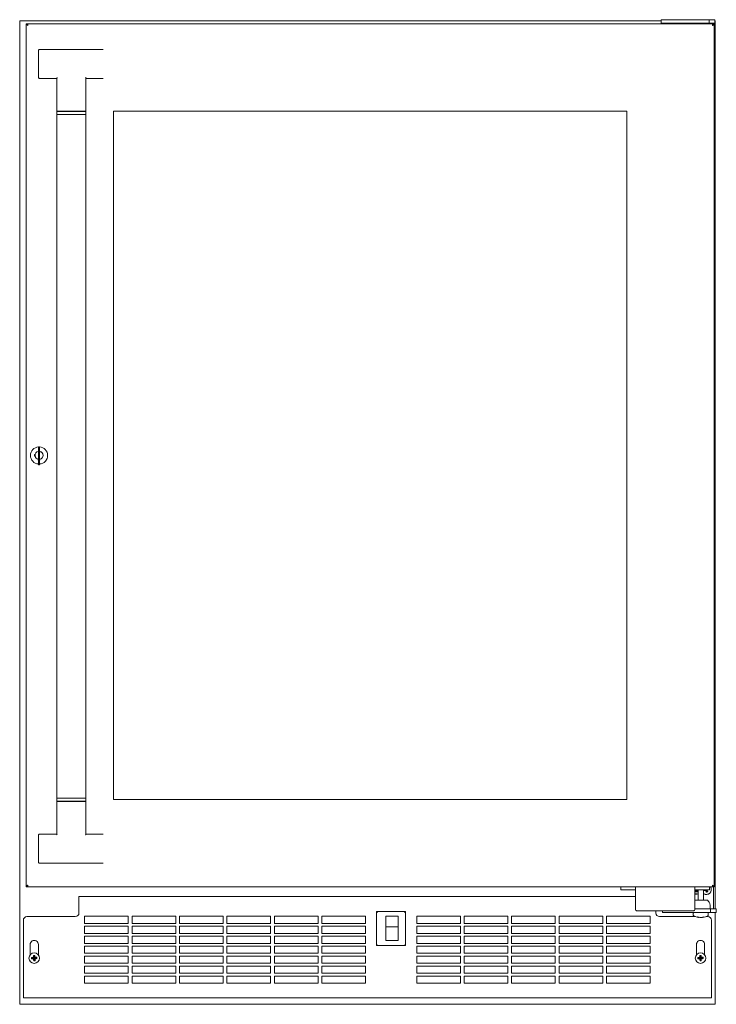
# Model space of a CAD drawing. Extents: x 5 to 61.4, y -5.9 to 62.
# Tile 1 of 3: x 5 to 29, y -5.9 to 27.9. Entities that reach past the tile are written whole.
import ezdxf

# ---------------------------------------------------------------- set-up
doc = ezdxf.new("R2010")
doc.units = 0
doc.header["$MEASUREMENT"] = 0

msp = doc.modelspace()

# ---------------------------------------------------------------- linework, layer by layer
at = {"color": 7, "lineweight": 13}
for p, q in [((5.039252, -5.911192), (5.039252, 27.865307)), ((5.039252, 27.865307), (27.064252, 27.865307)), ((5.264166, 27.760308), (5.294165, 27.760308)), ((5.264166, -1.879691), (5.264166, 27.760308)), ((5.304165, 27.730309), (5.304165, 27.760308)), ((5.304165, 27.760308), (28.844167, 27.760308)), ((27.064252, 27.775285), (27.064252, 27.902834)), ((27.064252, 27.775285), (27.064252, 27.760308)), ((27.082505, 27.905309), (27.069274, 27.905309)), ((27.069274, 27.780308), (27.082505, 27.780308)), ((27.082505, 27.905309), (28.085894, 27.905309)), ((27.082505, 27.780308), (28.085894, 27.780308)), ((28.376253, 27.905309), (28.085894, 27.905309)), ((28.376253, 27.780308), (28.085894, 27.780308)), ((28.126278, 27.761007), (28.126252, 27.760308)), ((28.376253, 27.780308), (28.146266, 27.780308)), ((28.290778, 27.905309), (28.299892, 27.905312)), ((28.299892, 27.905312), (28.354583, 27.905307)), ((28.715333, 27.905309), (28.376253, 27.905309)), ((28.715333, 27.780308), (28.376253, 27.780308)), ((28.606241, 27.780308), (28.376253, 27.780308)), ((28.626228, 27.761007), (28.626252, 27.760308)), ((28.715333, 27.905309), (28.887464, 27.905309)), ((28.715333, 27.780308), (28.715333, 27.905309)), ((28.715333, 27.780308), (28.887464, 27.780308)), ((28.814253, 27.760308), (28.814253, 27.780308)), ((28.844167, 27.760308), (28.844167, 27.730309)), ((28.854166, 27.760308), (28.854166, 27.759945)), ((28.884167, 27.760308), (28.854166, 27.760308)), ((28.884167, 27.760308), (28.884167, -1.879691)), ((28.909698, 27.905309), (28.887464, 27.905309)), ((28.887464, 27.780308), (28.909698, 27.780308)), ((28.909698, 27.780308), (28.909698, 27.905309)), ((28.909701, 27.865307), (28.919252, 27.865307)), ((28.919252, -2.631689), (28.919252, 27.865307)), ((5.688984, 26.854899), (5.688984, 25.914898)), ((5.719865, 26.884898), (6.357846, 26.884898)), ((6.357846, 26.884898), (7.271027, 26.884898)), ((7.271027, 26.884898), (7.908103, 26.8849)), ((5.719865, 25.884899), (6.299712, 25.884899)), ((6.314417, 25.875076), (6.314419, 24.759899)), ((6.319483, 25.897772), (6.318019, 25.893954)), ((6.321612, 25.902532), (6.319483, 25.897772)), ((7.314418, 24.759899), (7.314418, 25.8751)), ((7.908103, 25.884899), (7.329079, 25.884899)), ((6.314419, 24.759899), (7.314418, 24.759899)), ((7.314418, 24.7499), (6.314419, 24.749898)), ((6.314419, 24.749898), (6.314419, 24.649898)), ((6.501918, 24.759899), (6.501918, 24.749898)), ((7.126918, 24.7499), (7.126918, 24.759899)), ((7.314418, 24.649898), (7.314418, 24.7499)), ((8.264166, 24.76031), (8.264166, 1.120308)), ((8.264166, 24.76031), (25.884166, 24.76031)), ((25.884166, 1.120308), (25.884166, 24.76031)), ((6.314419, 24.649898), (6.814506, 24.649898)), ((6.314419, 24.649898), (6.314427, 1.169897)), ((6.314419, 24.649898), (7.314418, 24.649898)), ((6.814506, 24.649898), (7.314418, 24.649898)), ((7.314418, 24.649898), (7.314427, 1.1699)), ((5.684665, 13.230308), (5.684665, 13.115309)), ((5.684665, 13.190275), (5.684665, 13.200155)), ((5.684665, 13.18007), (5.684665, 13.190275)), ((5.694665, 13.240308), (5.713666, 13.240308)), ((5.723665, 13.115309), (5.723665, 13.230308)), ((5.544166, 12.970308), (5.544166, 12.910309)), ((5.569978, 12.970308), (5.544166, 12.970308)), ((5.544166, 12.910309), (5.569978, 12.910309)), ((5.684665, 13.171693), (5.684665, 13.18007)), ((5.684665, 12.740308), (5.684665, 13.115309)), ((5.684665, 13.106695), (5.684665, 13.107846)), ((5.684665, 13.099284), (5.684665, 13.106693)), ((5.684665, 13.09163), (5.684665, 13.099284)), ((5.684665, 13.088835), (5.684665, 13.091637)), ((5.684665, 13.06977), (5.684665, 13.088835)), ((5.684665, 13.019221), (5.684665, 13.026693)), ((5.684665, 13.011594), (5.684665, 13.019221)), ((5.684665, 13.005347), (5.684665, 13.011594)), ((5.684665, 12.992068), (5.684665, 13.00825)), ((5.684665, 12.990923), (5.684665, 12.992068)), ((5.684665, 12.928836), (5.684665, 12.947847)), ((5.684665, 12.909769), (5.684665, 12.928836)), ((5.684665, 12.866696), (5.684665, 12.867847)), ((5.684665, 12.859283), (5.684665, 12.866693)), ((5.684665, 12.85163), (5.684665, 12.859283)), ((5.684665, 12.84825), (5.684665, 12.851653)), ((5.723665, 13.115309), (5.723665, 12.740308)), ((5.674166, 12.806121), (5.674166, 12.780309)), ((5.674166, 12.780309), (5.684667, 12.780309)), ((5.684665, 12.832068), (5.684665, 12.84825)), ((5.684665, 12.830923), (5.684665, 12.832068)), ((5.684665, 12.82977), (5.684665, 12.830916)), ((5.684665, 12.768836), (5.684665, 12.787847)), ((5.684665, 12.74977), (5.684665, 12.768836)), ((5.684665, 12.740308), (5.684665, 12.625308)), ((5.684665, 12.700076), (5.684665, 12.706693)), ((5.684665, 12.69227), (5.684665, 12.700076)), ((5.684665, 12.687654), (5.684665, 12.69227)), ((5.684665, 12.687123), (5.684665, 12.687654)), ((5.684665, 12.679082), (5.684665, 12.687123)), ((5.684665, 12.670924), (5.684665, 12.679082)), ((5.694665, 12.615308), (5.713666, 12.615308)), ((5.723665, 12.625308), (5.723665, 12.740308)), ((5.723667, 12.780309), (5.734165, 12.780309)), ((5.734165, 12.780309), (5.734165, 12.806121)), ((6.314427, 1.169897), (6.814514, 1.1699)), ((7.314427, 1.1699), (6.314427, 1.169897)), ((6.314427, 1.069898), (6.314427, 1.169897)), ((6.314427, 1.069898), (7.314427, 1.069898)), ((6.314428, -0.055278), (6.314427, 1.0599)), ((7.314427, 1.0599), (6.314427, 1.0599)), ((6.501927, 1.0599), (6.501927, 1.069898)), ((6.814514, 1.1699), (7.314427, 1.1699)), ((7.126927, 1.069898), (7.126927, 1.0599)), ((7.314427, 1.1699), (7.314427, 1.069898)), ((7.314427, 1.0599), (7.314428, -0.055302)), ((25.884166, 1.120308), (8.264166, 1.120308)), ((5.688994, -0.095102), (5.688994, -1.035101)), ((5.719875, -0.065101), (6.299722, -0.065101)), ((7.307262, -0.082736), (7.309388, -0.077976)), ((7.309388, -0.077976), (7.310847, -0.074155)), ((7.908113, -0.065101), (7.32909, -0.065101)), ((6.357857, -1.065102), (5.719876, -1.065102)), ((7.271038, -1.065102), (6.357857, -1.065102)), ((7.908114, -1.065102), (7.271038, -1.065102)), ((5.264166, -1.879691), (5.294165, -1.879691)), ((5.304165, -1.879691), (5.304165, -1.849692)), ((28.844167, -1.879691), (5.304165, -1.879691)), ((25.936166, -1.879691), (25.686165, -1.879691)), ((25.686165, -1.879691), (25.686165, -1.984693)), ((25.686165, -1.984693), (25.936166, -1.984693)), ((25.936166, -1.879691), (26.181165, -1.879691)), ((25.936166, -1.984693), (26.181165, -1.984693)), ((26.181165, -1.879691), (28.226155, -1.879691)), ((26.181165, -1.879691), (26.181165, -2.080816)), ((28.226155, -1.879691), (28.471156, -1.879691)), ((28.226155, -2.080816), (28.226155, -1.879691)), ((28.226155, -1.984693), (28.471156, -1.984693)), ((28.226155, -1.996268), (28.278797, -1.992764)), ((28.226155, -2.012019), (28.268868, -2.008388)), ((28.226155, -2.027518), (28.278797, -2.024015)), ((28.295327, -2.003993), (28.312734, -1.988273)), ((28.295327, -2.035244), (28.312734, -2.019524)), ((28.312755, -2.018906), (28.295781, -2.003582)), ((28.312755, -1.987656), (28.30947, -1.984693)), ((28.331251, -1.98469), (28.331251, -2.331692)), ((28.721155, -1.879691), (28.471156, -1.879691)), ((28.721155, -1.984693), (28.471156, -1.984693)), ((28.521253, -1.98469), (28.521253, -2.331692)), ((28.522113, -1.984693), (28.531408, -2.0162)), ((28.546981, -1.987591), (28.531408, -2.0162)), ((28.531408, -2.0162), (28.587161, -1.99975)), ((28.546126, -1.984693), (28.546981, -1.987591)), ((28.546981, -1.987591), (28.556817, -1.98469)), ((28.587161, -1.99975), (28.59536, -1.98469)), ((28.600832, -2.008547), (28.587161, -1.99975)), ((28.613815, -1.984693), (28.600832, -2.008547)), ((28.600832, -2.008547), (28.616804, -2.062683)), ((28.617806, -1.984693), (28.632375, -2.034076)), ((28.636153, -2.032963), (28.62191, -1.984693)), ((28.648312, -1.992783), (28.633447, -1.984693)), ((28.653516, -1.984693), (28.648312, -1.992783)), ((28.66476, -2.048534), (28.648312, -1.992783)), ((28.721155, -1.879691), (28.721155, -1.984693)), ((28.844167, -1.849692), (28.844167, -1.879691)), ((28.854166, -1.879325), (28.854166, -1.879691)), ((28.884167, -1.879691), (28.854166, -1.879691)), ((28.864251, -2.506692), (28.864251, -1.879691)), ((7.074252, -2.209192), (7.074252, -2.258959)), ((7.074252, -2.209192), (26.181167, -2.209192)), ((7.074252, -2.256991), (7.074252, -2.258959)), ((7.074252, -2.774192), (7.074252, -2.258959)), ((26.181165, -2.080816), (26.181165, -2.656711)), ((28.226121, -2.043272), (28.268868, -2.039639)), ((28.226155, -2.044692), (28.331251, -2.044692)), ((28.226155, -2.656711), (28.226155, -2.080816)), ((28.426254, -2.331692), (28.226155, -2.331692)), ((28.263761, -2.121563), (28.263579, -2.12788)), ((28.272868, -2.116783), (28.274308, -2.12788)), ((28.306697, -2.04469), (28.295781, -2.034833)), ((28.646997, -2.331692), (28.426254, -2.331692)), ((28.632375, -2.034076), (28.616804, -2.062683)), ((28.616804, -2.062683), (28.66476, -2.048534)), ((28.632375, -2.034076), (28.636153, -2.032963)), ((28.636153, -2.032963), (28.66476, -2.048534)), ((26.221164, -2.696557), (28.186155, -2.696557)), ((26.884251, -2.696557), (26.884251, -2.774192)), ((27.114253, -2.754219), (27.114253, -2.696557)), ((28.226155, -2.631692), (28.426254, -2.631692)), ((28.426254, -2.631692), (28.765331, -2.631692)), ((28.746838, -2.505224), (28.751252, -2.631692)), ((28.937464, -2.631692), (28.765331, -2.631692)), ((28.765331, -2.631692), (28.765331, -2.756691)), ((28.864251, -2.631692), (28.864251, -2.506692)), ((28.959697, -2.631692), (28.937464, -2.631692)), ((28.959697, -2.631692), (28.959697, -2.756691)), ((5.164252, -3.024191), (5.164252, -5.644423)), ((5.289253, -2.899192), (6.949253, -2.899192)), ((7.269252, -2.881191), (7.269252, -3.131192)), ((8.769253, -2.881191), (7.269252, -2.881191)), ((8.769253, -3.131192), (8.769253, -2.881191)), ((8.898252, -2.881191), (8.898252, -3.131192)), ((10.398252, -2.881191), (8.898252, -2.881191)), ((10.398252, -3.131192), (10.398252, -2.881191)), ((10.527252, -2.881191), (10.527252, -3.131192)), ((12.027253, -2.881191), (10.527252, -2.881191)), ((12.027253, -3.131192), (12.027253, -2.881191)), ((12.156252, -2.881191), (12.156252, -3.131192)), ((13.656252, -2.881191), (12.156252, -2.881191)), ((13.656252, -3.131192), (13.656252, -2.881191)), ((13.785253, -2.881191), (13.785253, -3.131192)), ((15.285253, -2.881191), (13.785253, -2.881191)), ((15.285253, -3.131192), (15.285253, -2.881191)), ((15.414252, -2.881191), (15.414252, -3.131192)), ((16.914252, -2.881191), (15.414252, -2.881191)), ((16.914252, -3.131192), (16.914252, -2.881191)), ((17.291752, -3.893192), (17.291752, -2.723192)), ((17.291752, -2.723192), (18.286753, -2.723192)), ((17.321752, -2.753193), (17.291752, -2.723192)), ((17.611752, -2.883193), (18.031752, -2.883193)), ((17.611752, -2.883193), (17.611752, -3.250197)), ((18.031752, -2.883193), (18.031752, -3.250197)), ((18.286753, -2.723192), (18.256752, -2.753193)), ((18.286753, -2.723192), (18.286753, -3.893192)), ((18.672252, -2.881191), (18.672252, -3.131192)), ((20.172254, -2.881191), (18.672252, -2.881191)), ((20.172254, -3.131192), (20.172254, -2.881191)), ((20.301252, -2.881191), (20.301252, -3.131192)), ((21.801253, -2.881191), (20.301252, -2.881191)), ((21.801253, -3.131192), (21.801253, -2.881191)), ((21.930254, -2.881191), (21.930254, -3.131192)), ((23.430253, -2.881191), (21.930254, -2.881191)), ((23.430253, -3.131192), (23.430253, -2.881191)), ((23.559253, -2.881191), (23.559253, -3.131192)), ((25.059252, -2.881191), (23.559253, -2.881191)), ((25.059252, -3.131192), (25.059252, -2.881191)), ((25.188253, -2.881191), (25.188253, -3.131192)), ((26.688252, -2.881191), (25.188253, -2.881191)), ((26.688252, -3.131192), (26.688252, -2.881191)), ((27.009253, -2.899192), (28.240013, -2.899192)), ((27.119275, -2.756691), (27.132503, -2.756691)), ((28.135895, -2.756691), (27.132503, -2.756691)), ((28.135895, -2.756691), (28.426254, -2.756691)), ((28.170502, -2.776691), (28.170502, -2.84648)), ((28.190502, -2.756691), (28.259104, -2.756691)), ((28.259104, -2.756691), (28.662004, -2.756691)), ((28.357856, -2.931528), (28.357669, -2.932098)), ((28.357669, -2.932098), (28.357731, -2.931528)), ((28.360149, -2.9212), (28.357859, -2.931526)), ((28.426254, -2.756691), (28.765331, -2.756691)), ((28.492316, -2.921025), (28.494647, -2.931526)), ((28.494647, -2.931528), (28.494837, -2.932098)), ((28.612493, -2.899192), (28.669251, -2.899192)), ((28.682001, -2.776691), (28.682001, -2.84648)), ((28.937464, -2.756691), (28.765331, -2.756691)), ((28.794253, -5.644423), (28.794253, -3.024191)), ((28.919252, -5.911192), (28.919252, -2.756691)), ((28.937464, -2.756691), (28.959697, -2.756691)), ((7.269252, -3.131192), (8.769253, -3.131192)), ((7.269252, -3.224192), (7.269252, -3.474191)), ((8.769253, -3.224192), (7.269252, -3.224192)), ((8.769253, -3.474191), (8.769253, -3.224192)), ((8.898252, -3.131192), (10.398252, -3.131192)), ((8.898252, -3.224192), (8.898252, -3.474191)), ((10.398252, -3.224192), (8.898252, -3.224192)), ((10.398252, -3.474191), (10.398252, -3.224192)), ((10.527252, -3.131192), (12.027253, -3.131192)), ((10.527252, -3.224192), (10.527252, -3.474191)), ((12.027253, -3.224192), (10.527252, -3.224192)), ((12.027253, -3.474191), (12.027253, -3.224192)), ((12.156252, -3.131192), (13.656252, -3.131192)), ((12.156252, -3.224192), (12.156252, -3.474191)), ((13.656252, -3.224192), (12.156252, -3.224192)), ((13.656252, -3.474191), (13.656252, -3.224192)), ((13.785253, -3.131192), (15.285253, -3.131192)), ((13.785253, -3.224192), (13.785253, -3.474191)), ((15.285253, -3.224192), (13.785253, -3.224192)), ((15.285253, -3.474191), (15.285253, -3.224192)), ((15.414252, -3.131192), (16.914252, -3.131192)), ((15.414252, -3.224192), (15.414252, -3.474191)), ((16.914252, -3.224192), (15.414252, -3.224192)), ((16.914252, -3.474191), (16.914252, -3.224192)), ((17.611752, -3.250197), (17.611752, -3.265196)), ((17.611752, -3.250197), (18.031752, -3.250197)), ((17.611752, -3.265196), (17.611752, -3.277648)), ((17.611752, -3.723193), (17.611752, -3.277648)), ((18.031752, -3.250197), (18.031752, -3.265196)), ((18.031752, -3.265196), (18.031752, -3.277648)), ((18.031752, -3.723193), (18.031752, -3.277648)), ((18.672252, -3.131192), (20.172254, -3.131192)), ((18.672252, -3.224192), (18.672252, -3.474191)), ((20.172254, -3.224192), (18.672252, -3.224192)), ((20.172254, -3.474191), (20.172254, -3.224192)), ((20.301252, -3.131192), (21.801253, -3.131192)), ((20.301252, -3.224192), (20.301252, -3.474191)), ((21.801253, -3.224192), (20.301252, -3.224192)), ((21.801253, -3.474191), (21.801253, -3.224192)), ((21.930254, -3.131192), (23.430253, -3.131192)), ((21.930254, -3.224192), (21.930254, -3.474191)), ((23.430253, -3.224192), (21.930254, -3.224192)), ((23.430253, -3.474191), (23.430253, -3.224192)), ((23.559253, -3.131192), (25.059252, -3.131192)), ((23.559253, -3.224192), (23.559253, -3.474191)), ((25.059252, -3.224192), (23.559253, -3.224192)), ((25.059252, -3.474191), (25.059252, -3.224192)), ((25.188253, -3.131192), (26.688252, -3.131192)), ((25.188253, -3.224192), (25.188253, -3.474191)), ((26.688252, -3.224192), (25.188253, -3.224192)), ((26.688252, -3.474191), (26.688252, -3.224192)), ((7.269252, -3.474191), (8.769253, -3.474191)), ((7.269252, -3.567192), (7.269252, -3.817192)), ((8.769253, -3.567192), (7.269252, -3.567192)), ((8.769253, -3.817192), (8.769253, -3.567192)), ((8.898252, -3.474191), (10.398252, -3.474191)), ((8.898252, -3.567192), (8.898252, -3.817192)), ((10.398252, -3.567192), (8.898252, -3.567192)), ((10.398252, -3.817192), (10.398252, -3.567192)), ((10.527252, -3.474191), (12.027253, -3.474191)), ((10.527252, -3.567192), (10.527252, -3.817192)), ((12.027253, -3.567192), (10.527252, -3.567192)), ((12.027253, -3.817192), (12.027253, -3.567192)), ((12.156252, -3.474191), (13.656252, -3.474191)), ((12.156252, -3.567192), (12.156252, -3.817192)), ((13.656252, -3.567192), (12.156252, -3.567192)), ((13.656252, -3.817192), (13.656252, -3.567192)), ((13.785253, -3.474191), (15.285253, -3.474191)), ((13.785253, -3.567192), (13.785253, -3.817192)), ((15.285253, -3.567192), (13.785253, -3.567192)), ((15.285253, -3.817192), (15.285253, -3.567192)), ((15.414252, -3.474191), (16.914252, -3.474191)), ((15.414252, -3.567192), (15.414252, -3.817192)), ((16.914252, -3.567192), (15.414252, -3.567192)), ((16.914252, -3.817192), (16.914252, -3.567192)), ((18.672252, -3.474191), (20.172254, -3.474191)), ((18.672252, -3.567192), (18.672252, -3.817192)), ((20.172254, -3.567192), (18.672252, -3.567192)), ((20.172254, -3.817192), (20.172254, -3.567192)), ((20.301252, -3.474191), (21.801253, -3.474191)), ((20.301252, -3.567192), (20.301252, -3.817192)), ((21.801253, -3.567192), (20.301252, -3.567192)), ((21.801253, -3.817192), (21.801253, -3.567192)), ((21.930254, -3.474191), (23.430253, -3.474191)), ((21.930254, -3.567192), (21.930254, -3.817192)), ((23.430253, -3.567192), (21.930254, -3.567192)), ((23.430253, -3.817192), (23.430253, -3.567192)), ((23.559253, -3.474191), (25.059252, -3.474191)), ((23.559253, -3.567192), (23.559253, -3.817192)), ((25.059252, -3.567192), (23.559253, -3.567192)), ((25.059252, -3.817192), (25.059252, -3.567192)), ((25.188253, -3.474191), (26.688252, -3.474191)), ((25.188253, -3.567192), (25.188253, -3.817192)), ((26.688252, -3.567192), (25.188253, -3.567192)), ((26.688252, -3.817192), (26.688252, -3.567192)), ((5.398752, -3.854692), (5.398752, -4.209583)), ((5.679753, -4.209583), (5.679753, -3.854692)), ((7.269252, -3.817192), (8.769253, -3.817192)), ((7.269252, -3.910191), (7.269252, -4.160192)), ((8.769253, -3.910191), (7.269252, -3.910191)), ((8.769253, -4.160192), (8.769253, -3.910191)), ((8.898252, -3.817192), (10.398252, -3.817192)), ((8.898252, -3.910191), (8.898252, -4.160192)), ((10.398252, -3.910191), (8.898252, -3.910191)), ((10.398252, -4.160192), (10.398252, -3.910191)), ((10.527252, -3.817192), (12.027253, -3.817192)), ((10.527252, -3.910191), (10.527252, -4.160192)), ((12.027253, -3.910191), (10.527252, -3.910191)), ((12.027253, -4.160192), (12.027253, -3.910191)), ((12.156252, -3.817192), (13.656252, -3.817192)), ((12.156252, -3.910191), (12.156252, -4.160192)), ((13.656252, -3.910191), (12.156252, -3.910191)), ((13.656252, -4.160192), (13.656252, -3.910191)), ((13.785253, -3.817192), (15.285253, -3.817192)), ((13.785253, -3.910191), (13.785253, -4.160192)), ((15.285253, -3.910191), (13.785253, -3.910191)), ((15.285253, -4.160192), (15.285253, -3.910191)), ((15.414252, -3.817192), (16.914252, -3.817192)), ((15.414252, -3.910191), (15.414252, -4.160192)), ((16.914252, -3.910191), (15.414252, -3.910191)), ((16.914252, -4.160192), (16.914252, -3.910191)), ((17.321752, -3.863191), (17.291752, -3.893192)), ((18.286753, -3.893192), (17.291752, -3.893192)), ((17.611752, -3.723193), (18.031752, -3.723193)), ((18.286753, -3.893192), (18.256752, -3.863191)), ((18.672252, -3.817192), (20.172254, -3.817192)), ((18.672252, -3.910191), (18.672252, -4.160192)), ((20.172254, -3.910191), (18.672252, -3.910191)), ((20.172254, -4.160192), (20.172254, -3.910191)), ((20.301252, -3.817192), (21.801253, -3.817192)), ((20.301252, -3.910191), (20.301252, -4.160192)), ((21.801253, -3.910191), (20.301252, -3.910191)), ((21.801253, -4.160192), (21.801253, -3.910191)), ((21.930254, -3.817192), (23.430253, -3.817192)), ((21.930254, -3.910191), (21.930254, -4.160192)), ((23.430253, -3.910191), (21.930254, -3.910191)), ((23.430253, -4.160192), (23.430253, -3.910191)), ((23.559253, -3.817192), (25.059252, -3.817192)), ((23.559253, -3.910191), (23.559253, -4.160192)), ((25.059252, -3.910191), (23.559253, -3.910191)), ((25.059252, -4.160192), (25.059252, -3.910191)), ((25.188253, -3.817192), (26.688252, -3.817192)), ((25.188253, -3.910191), (25.188253, -4.160192)), ((26.688252, -3.910191), (25.188253, -3.910191)), ((26.688252, -4.160192), (26.688252, -3.910191)), ((28.278751, -3.854692), (28.278751, -4.209583)), ((28.559753, -4.209583), (28.559753, -3.854692)), ((5.446386, -4.305802), (5.4472, -4.32777)), ((5.465314, -4.323123), (5.446386, -4.305802)), ((5.4472, -4.32777), (5.448332, -4.349726)), ((5.465654, -4.330798), (5.448332, -4.349726)), ((5.519556, -4.32072), (5.465314, -4.323123)), ((5.465314, -4.323123), (5.465654, -4.330798)), ((5.465654, -4.330798), (5.520376, -4.328373)), ((5.519556, -4.32072), (5.498232, -4.301205)), ((5.50085, -4.349709), (5.520376, -4.328373)), ((5.535174, -4.231639), (5.513218, -4.232771)), ((5.532147, -4.250094), (5.513218, -4.232771)), ((5.513235, -4.285288), (5.534572, -4.304814)), ((5.53628, -4.343389), (5.516766, -4.364713)), ((5.534572, -4.304814), (5.519556, -4.32072)), ((5.520376, -4.328373), (5.53628, -4.343389)), ((5.539821, -4.249753), (5.532147, -4.250094)), ((5.532147, -4.250094), (5.534572, -4.304814)), ((5.557143, -4.230825), (5.535174, -4.231639)), ((5.53628, -4.343389), (5.538683, -4.397631)), ((5.539821, -4.249753), (5.557143, -4.230825)), ((5.542224, -4.303995), (5.539821, -4.249753)), ((5.542224, -4.303995), (5.561739, -4.282671)), ((5.558129, -4.319011), (5.542224, -4.303995)), ((5.543934, -4.342567), (5.558949, -4.326664)), ((5.546358, -4.39729), (5.543934, -4.342567)), ((5.56527, -4.362094), (5.543934, -4.342567)), ((5.577655, -4.297675), (5.558129, -4.319011)), ((5.612851, -4.316586), (5.558129, -4.319011)), ((5.558949, -4.326664), (5.613191, -4.324259)), ((5.558949, -4.326664), (5.580273, -4.346179)), ((5.612851, -4.316586), (5.630174, -4.297658)), ((5.613191, -4.324259), (5.612851, -4.316586)), ((5.613191, -4.324259), (5.632119, -4.341582)), ((5.631304, -4.319614), (5.630174, -4.297658)), ((5.632119, -4.341582), (5.631304, -4.319614)), ((7.269252, -4.160192), (8.769253, -4.160192)), ((7.269252, -4.253192), (7.269252, -4.503191)), ((8.769253, -4.253192), (7.269252, -4.253192)), ((8.769253, -4.503191), (8.769253, -4.253192)), ((8.898252, -4.160192), (10.398252, -4.160192)), ((8.898252, -4.253192), (8.898252, -4.503191)), ((10.398252, -4.253192), (8.898252, -4.253192)), ((10.398252, -4.503191), (10.398252, -4.253192)), ((10.527252, -4.160192), (12.027253, -4.160192)), ((10.527252, -4.253192), (10.527252, -4.503191)), ((12.027253, -4.253192), (10.527252, -4.253192)), ((12.027253, -4.503191), (12.027253, -4.253192)), ((12.156252, -4.160192), (13.656252, -4.160192)), ((12.156252, -4.253192), (12.156252, -4.503191)), ((13.656252, -4.253192), (12.156252, -4.253192)), ((13.656252, -4.503191), (13.656252, -4.253192)), ((13.785253, -4.160192), (15.285253, -4.160192)), ((13.785253, -4.253192), (13.785253, -4.503191)), ((15.285253, -4.253192), (13.785253, -4.253192)), ((15.285253, -4.503191), (15.285253, -4.253192)), ((15.414252, -4.160192), (16.914252, -4.160192)), ((15.414252, -4.253192), (15.414252, -4.503191)), ((16.914252, -4.253192), (15.414252, -4.253192)), ((16.914252, -4.503191), (16.914252, -4.253192)), ((18.672252, -4.160192), (20.172254, -4.160192)), ((18.672252, -4.253192), (18.672252, -4.503191)), ((20.172254, -4.253192), (18.672252, -4.253192)), ((20.172254, -4.503191), (20.172254, -4.253192)), ((20.301252, -4.160192), (21.801253, -4.160192)), ((20.301252, -4.253192), (20.301252, -4.503191)), ((21.801253, -4.253192), (20.301252, -4.253192)), ((21.801253, -4.503191), (21.801253, -4.253192)), ((21.930254, -4.160192), (23.430253, -4.160192)), ((21.930254, -4.253192), (21.930254, -4.503191)), ((23.430253, -4.253192), (21.930254, -4.253192)), ((23.430253, -4.503191), (23.430253, -4.253192)), ((23.559253, -4.160192), (25.059252, -4.160192)), ((23.559253, -4.253192), (23.559253, -4.503191)), ((25.059252, -4.253192), (23.559253, -4.253192)), ((25.059252, -4.503191), (25.059252, -4.253192)), ((25.188253, -4.160192), (26.688252, -4.160192)), ((25.188253, -4.253192), (25.188253, -4.503191)), ((26.688252, -4.253192), (25.188253, -4.253192)), ((26.688252, -4.503191), (26.688252, -4.253192)), ((28.326387, -4.305802), (28.327199, -4.32777)), ((28.345313, -4.323123), (28.326387, -4.305802)), ((28.327199, -4.32777), (28.328331, -4.349726)), ((28.345654, -4.330798), (28.328331, -4.349726)), ((28.399557, -4.32072), (28.345313, -4.323123)), ((28.345313, -4.323123), (28.345654, -4.330798)), ((28.345654, -4.330798), (28.400374, -4.328373)), ((28.399557, -4.32072), (28.378233, -4.301205)), ((28.38085, -4.349709), (28.400374, -4.328373)), ((28.415174, -4.231639), (28.393218, -4.232771)), ((28.412146, -4.250094), (28.393218, -4.232771)), ((28.393235, -4.285288), (28.414571, -4.304814)), ((28.416282, -4.343389), (28.396765, -4.364713)), ((28.414571, -4.304814), (28.399557, -4.32072)), ((28.400374, -4.328373), (28.416282, -4.343389)), ((28.419821, -4.249753), (28.412146, -4.250094)), ((28.412146, -4.250094), (28.414571, -4.304814)), ((28.437144, -4.230825), (28.415174, -4.231639)), ((28.416282, -4.343389), (28.418685, -4.397631)), ((28.419821, -4.249753), (28.437144, -4.230825)), ((28.422224, -4.303995), (28.419821, -4.249753)), ((28.422224, -4.303995), (28.441739, -4.282671)), ((28.43813, -4.319011), (28.422224, -4.303995)), ((28.423933, -4.342567), (28.438949, -4.326664)), ((28.426357, -4.39729), (28.423933, -4.342567)), ((28.445271, -4.362094), (28.423933, -4.342567)), ((28.457656, -4.297675), (28.43813, -4.319011)), ((28.49285, -4.316586), (28.43813, -4.319011)), ((28.438949, -4.326664), (28.493191, -4.324259)), ((28.438949, -4.326664), (28.460273, -4.346179)), ((28.49285, -4.316586), (28.510173, -4.297658)), ((28.493191, -4.324259), (28.49285, -4.316586)), ((28.493191, -4.324259), (28.512119, -4.341582)), ((28.511304, -4.319614), (28.510173, -4.297658)), ((28.512119, -4.341582), (28.511304, -4.319614)), ((5.538683, -4.397631), (5.521362, -4.416559)), ((5.521362, -4.416559), (5.543331, -4.415742)), ((5.538683, -4.397631), (5.546358, -4.39729)), ((5.543331, -4.415742), (5.565286, -4.414613)), ((5.546358, -4.39729), (5.565286, -4.414613)), ((7.269252, -4.503191), (8.769253, -4.503191)), ((7.269252, -4.596192), (7.269252, -4.846191)), ((8.769253, -4.596192), (7.269252, -4.596192)), ((8.769253, -4.846191), (8.769253, -4.596192)), ((8.898252, -4.503191), (10.398252, -4.503191)), ((8.898252, -4.596192), (8.898252, -4.846191)), ((10.398252, -4.596192), (8.898252, -4.596192)), ((10.398252, -4.846191), (10.398252, -4.596192)), ((10.527252, -4.503191), (12.027253, -4.503191)), ((10.527252, -4.596192), (10.527252, -4.846191)), ((12.027253, -4.596192), (10.527252, -4.596192)), ((12.027253, -4.846191), (12.027253, -4.596192)), ((12.156252, -4.503191), (13.656252, -4.503191)), ((12.156252, -4.596192), (12.156252, -4.846191)), ((13.656252, -4.596192), (12.156252, -4.596192)), ((13.656252, -4.846191), (13.656252, -4.596192)), ((13.785253, -4.503191), (15.285253, -4.503191)), ((13.785253, -4.596192), (13.785253, -4.846191)), ((15.285253, -4.596192), (13.785253, -4.596192)), ((15.285253, -4.846191), (15.285253, -4.596192)), ((15.414252, -4.503191), (16.914252, -4.503191)), ((15.414252, -4.596192), (15.414252, -4.846191)), ((16.914252, -4.596192), (15.414252, -4.596192)), ((16.914252, -4.846191), (16.914252, -4.596192)), ((18.672252, -4.503191), (20.172254, -4.503191)), ((18.672252, -4.596192), (18.672252, -4.846191)), ((20.172254, -4.596192), (18.672252, -4.596192)), ((20.172254, -4.846191), (20.172254, -4.596192)), ((20.301252, -4.503191), (21.801253, -4.503191)), ((20.301252, -4.596192), (20.301252, -4.846191)), ((21.801253, -4.596192), (20.301252, -4.596192)), ((21.801253, -4.846191), (21.801253, -4.596192)), ((21.930254, -4.503191), (23.430253, -4.503191)), ((21.930254, -4.596192), (21.930254, -4.846191)), ((23.430253, -4.596192), (21.930254, -4.596192)), ((23.430253, -4.846191), (23.430253, -4.596192)), ((23.559253, -4.503191), (25.059252, -4.503191)), ((23.559253, -4.596192), (23.559253, -4.846191)), ((25.059252, -4.596192), (23.559253, -4.596192)), ((25.059252, -4.846191), (25.059252, -4.596192)), ((25.188253, -4.503191), (26.688252, -4.503191)), ((25.188253, -4.596192), (25.188253, -4.846191)), ((26.688252, -4.596192), (25.188253, -4.596192)), ((26.688252, -4.846191), (26.688252, -4.596192)), ((28.418685, -4.397631), (28.401362, -4.416559)), ((28.401362, -4.416559), (28.423332, -4.415742)), ((28.418685, -4.397631), (28.426357, -4.39729)), ((28.423332, -4.415742), (28.445286, -4.414613)), ((28.426357, -4.39729), (28.445286, -4.414613)), ((7.269252, -4.846191), (8.769253, -4.846191)), ((7.269252, -4.939191), (7.269252, -5.189192)), ((8.769253, -4.939191), (7.269252, -4.939191)), ((8.769253, -5.189192), (8.769253, -4.939191)), ((8.898252, -4.846191), (10.398252, -4.846191)), ((8.898252, -4.939191), (8.898252, -5.189192)), ((10.398252, -4.939191), (8.898252, -4.939191)), ((10.398252, -5.189192), (10.398252, -4.939191)), ((10.527252, -4.846191), (12.027253, -4.846191)), ((10.527252, -4.939191), (10.527252, -5.189192)), ((12.027253, -4.939191), (10.527252, -4.939191)), ((12.027253, -5.189192), (12.027253, -4.939191)), ((12.156252, -4.846191), (13.656252, -4.846191)), ((12.156252, -4.939191), (12.156252, -5.189192)), ((13.656252, -4.939191), (12.156252, -4.939191)), ((13.656252, -5.189192), (13.656252, -4.939191)), ((13.785253, -4.846191), (15.285253, -4.846191)), ((13.785253, -4.939191), (13.785253, -5.189192)), ((15.285253, -4.939191), (13.785253, -4.939191)), ((15.285253, -5.189192), (15.285253, -4.939191)), ((15.414252, -4.846191), (16.914252, -4.846191)), ((15.414252, -4.939191), (15.414252, -5.189192)), ((16.914252, -4.939191), (15.414252, -4.939191)), ((16.914252, -5.189192), (16.914252, -4.939191)), ((18.672252, -4.846191), (20.172254, -4.846191)), ((18.672252, -4.939191), (18.672252, -5.189192)), ((20.172254, -4.939191), (18.672252, -4.939191)), ((20.172254, -5.189192), (20.172254, -4.939191)), ((20.301252, -4.846191), (21.801253, -4.846191)), ((20.301252, -4.939191), (20.301252, -5.189192)), ((21.801253, -4.939191), (20.301252, -4.939191)), ((21.801253, -5.189192), (21.801253, -4.939191)), ((21.930254, -4.846191), (23.430253, -4.846191)), ((21.930254, -4.939191), (21.930254, -5.189192)), ((23.430253, -4.939191), (21.930254, -4.939191)), ((23.430253, -5.189192), (23.430253, -4.939191)), ((23.559253, -4.846191), (25.059252, -4.846191)), ((23.559253, -4.939191), (23.559253, -5.189192)), ((25.059252, -4.939191), (23.559253, -4.939191)), ((25.059252, -5.189192), (25.059252, -4.939191)), ((25.188253, -4.846191), (26.688252, -4.846191)), ((25.188253, -4.939191), (25.188253, -5.189192)), ((26.688252, -4.939191), (25.188253, -4.939191)), ((26.688252, -5.189192), (26.688252, -4.939191)), ((7.269252, -5.189192), (8.769253, -5.189192)), ((8.898252, -5.189192), (10.398252, -5.189192)), ((10.527252, -5.189192), (12.027253, -5.189192)), ((12.156252, -5.189192), (13.656252, -5.189192)), ((13.785253, -5.189192), (15.285253, -5.189192)), ((15.414252, -5.189192), (16.914252, -5.189192)), ((18.672252, -5.189192), (20.172254, -5.189192)), ((20.301252, -5.189192), (21.801253, -5.189192)), ((21.930254, -5.189192), (23.430253, -5.189192)), ((23.559253, -5.189192), (25.059252, -5.189192)), ((25.188253, -5.189192), (26.688252, -5.189192)), ((5.164252, -5.644423), (5.164252, -5.694191)), ((28.794253, -5.694191), (5.164252, -5.694191)), ((28.794253, -5.644423), (28.794253, -5.694191)), ((5.039252, -5.911192), (28.919252, -5.911192))]:
    msp.add_line(p, q, dxfattribs=at)
for points in [[(5.264166, 27.760308), (5.264583, 27.755728), (5.265867, 27.751191), (5.270668, 27.742394), (5.274961, 27.737049), (5.279999, 27.731902), (5.287609, 27.725323), (5.304801, 27.712864), (5.324166, 27.700308)], [(5.294165, 27.760308), (5.294998, 27.751297), (5.297444, 27.742319), (5.301377, 27.73326), (5.306457, 27.724422), (5.311969, 27.716305), (5.324166, 27.700308)], [(5.324166, 27.700308), (5.319097, 27.723564), (5.316381, 27.734757), (5.311904, 27.749554), (5.308321, 27.757129), (5.306365, 27.759426), (5.304903, 27.760221), (5.304165, 27.760308)], [(5.324166, 27.700308), (5.318946, 27.712263), (5.316231, 27.717821), (5.312063, 27.724715), (5.30949, 27.727712), (5.306848, 27.729646), (5.304165, 27.730309)], [(27.064252, 27.902834), (27.06481, 27.904226), (27.065807, 27.904834), (27.069274, 27.905309)], [(27.069274, 27.780308), (27.066463, 27.779764), (27.064793, 27.778094), (27.064252, 27.775285)], [(28.824165, 27.700308), (28.847803, 27.715779), (28.858986, 27.723953), (28.866568, 27.730278), (28.873152, 27.736807), (28.879851, 27.745767), (28.88217, 27.750436), (28.883643, 27.755199), (28.884167, 27.760308)], [(28.824165, 27.700308), (28.83623, 27.71612), (28.84175, 27.724227), (28.848507, 27.73647), (28.852688, 27.748298), (28.853798, 27.754291), (28.854166, 27.760308)], [(28.844167, 27.760308), (28.842737, 27.759945), (28.841798, 27.759282), (28.839976, 27.757078), (28.837895, 27.753152), (28.83414, 27.74266), (28.830583, 27.729286), (28.824165, 27.700308)], [(28.844167, 27.730309), (28.841459, 27.729634), (28.838794, 27.727666), (28.836199, 27.724621), (28.832056, 27.717735), (28.829355, 27.7122), (28.824165, 27.700308)], [(5.324166, -1.819691), (5.300528, -1.835161), (5.289345, -1.843336), (5.281763, -1.849661), (5.27518, -1.85619), (5.26848, -1.86515), (5.266163, -1.869819), (5.264688, -1.874584), (5.264166, -1.879691)], [(5.324166, -1.819691), (5.312101, -1.835503), (5.306582, -1.84361), (5.299824, -1.855853), (5.295642, -1.867683), (5.294532, -1.873674), (5.294165, -1.879691)], [(5.304165, -1.879691), (5.305594, -1.87933), (5.306533, -1.878665), (5.308354, -1.876461), (5.310438, -1.872537), (5.314192, -1.862043), (5.317748, -1.848668), (5.324166, -1.819691)], [(5.304165, -1.849692), (5.306872, -1.849019), (5.309538, -1.847049), (5.312134, -1.844004), (5.316275, -1.83712), (5.318975, -1.831586), (5.324166, -1.819691)], [(28.884167, -1.879691), (28.883749, -1.875111), (28.882466, -1.870576), (28.877664, -1.861777), (28.87337, -1.856432), (28.868331, -1.851288), (28.860724, -1.844708), (28.84353, -1.832249), (28.824165, -1.819691)], [(28.854166, -1.879691), (28.853332, -1.870679), (28.850886, -1.861702), (28.846955, -1.852643), (28.841875, -1.843805), (28.836362, -1.835688), (28.824165, -1.819691)], [(28.824165, -1.819691), (28.829235, -1.842947), (28.831951, -1.85414), (28.836427, -1.868937), (28.84001, -1.876511), (28.841966, -1.878809), (28.843427, -1.879604), (28.844167, -1.879691)], [(28.824165, -1.819691), (28.829384, -1.831648), (28.832099, -1.837204), (28.836269, -1.8441), (28.838842, -1.847097), (28.841483, -1.849031), (28.844167, -1.849692)], [(28.666041, -2.341607), (28.693333, -2.378932), (28.711437, -2.406563), (28.724788, -2.430393), (28.734501, -2.451931), (28.741628, -2.473611), (28.745458, -2.492366), (28.746095, -2.497304)], [(27.119275, -2.756691), (27.115808, -2.756218), (27.11481, -2.75561), (27.114253, -2.754219)], [(28.30657, -2.913638), (28.305654, -2.913093), (28.305433, -2.912833), (28.305407, -2.912723), (28.305414, -2.912672)], [(28.357731, -2.931528), (28.357712, -2.931478), (28.357669, -2.931439), (28.35752, -2.931353), (28.356035, -2.930853), (28.353699, -2.930255)], [(28.498626, -2.930255), (28.495661, -2.931045), (28.494815, -2.931367), (28.494693, -2.931446), (28.494659, -2.93148), (28.494647, -2.931528)], [(28.546609, -2.912677), (28.546618, -2.912737), (28.54658, -2.912864), (28.546474, -2.913004), (28.546109, -2.91329), (28.545472, -2.913638)]]:
    msp.add_lwpolyline(points, dxfattribs=at)
for centre in [(5.539253, -4.323692), (28.419252, -4.323692)]:
    msp.add_circle(centre, 0.181, dxfattribs=at)
for centre, radius, start, end in [((28.146266, 27.760308), 0.02, 90.000003, 178.000003), ((28.606241, 27.760308), 0.02, 2, 90.000003), ((6.299461, 25.868432), 0.016476, 35.438068, 89.123785), ((6.384603, 25.826572), 0.104049, 132.811608, 138.608444), ((6.304641, 25.872043), 0.01014, 15.233875, 35.773976), ((6.411345, 25.797638), 0.143453, 125.175197, 132.793549), ((6.372413, 25.873644), 0.058041, 159.527155, 178.172656), ((6.415087, 25.857114), 0.103926, 146.22043, 154.085352), ((7.220606, 25.861098), 0.096039, 20.008701, 34.065709), ((7.217742, 25.798097), 0.142956, 47.150657, 54.787679), ((7.243396, 25.870071), 0.071545, 14.91497, 19.501288), ((7.324185, 25.872072), 0.010133, 144.162276, 164.667528), ((7.238427, 25.820846), 0.112209, 43.861081, 46.994987), ((7.329332, 25.868473), 0.016436, 90.880885, 144.490439), ((5.704165, 12.940309), 0.295, 93.589479, 266.210021), ((5.694665, 13.230308), 0.01, 90.000003, 180.000005), ((5.713666, 13.230308), 0.01, 0, 90.000003), ((5.704165, 12.940309), 0.295, 273.79024, 86.410226), ((5.704165, 12.940309), 0.1375, 100.894632, 261.84693), ((5.704165, 12.940309), 0.1375, 167.397732, 192.602268), ((5.704165, 12.940309), 0.1375, 192.602268, 257.397738), ((5.676666, 13.083186), 0.008, 280.894634, 360), ((5.704165, 12.940309), 0.1375, 282.602263, 81.84697), ((5.704165, 12.940309), 0.1375, 278.153071, 79.105366), ((5.731666, 13.083186), 0.008, 180.000005, 259.105368), ((5.704165, 12.940309), 0.1375, 257.397738, 261.847272), ((5.694665, 12.625308), 0.01, 180.000005, 269.999997), ((5.713666, 12.625308), 0.01, 269.999997, 360), ((5.704165, 12.940309), 0.1375, 278.153413, 282.602263), ((6.299471, -0.048633), 0.016476, 270.876079, 324.561386), ((6.390716, -0.000582), 0.112741, 223.929586, 227.052198), ((6.304649, -0.052248), 0.010142, 324.227615, 344.761243), ((6.411355, 0.02216), 0.143453, 227.206643, 234.824844), ((6.385538, -0.050181), 0.07164, 194.971401, 199.552982), ((6.408357, -0.041172), 0.096173, 200.059905, 214.102761), ((7.213883, -0.037455), 0.103781, 326.257814, 334.130459), ((7.217752, 0.021699), 0.142956, 305.212355, 312.849534), ((7.2565, -0.05392), 0.057973, 339.578607, 358.242471), ((7.324192, -0.052276), 0.010131, 195.327021, 215.839596), ((7.244545, -0.007233), 0.103518, 312.867624, 318.687512), ((7.329342, -0.048674), 0.016435, 215.509001, 269.118965), ((28.312546, -1.987956), 0.000366, 300.757261, 55.021087), ((28.312546, -2.019206), 0.000366, 300.757261, 55.021087), ((28.614252, -1.965692), 0.171875, 237.242526, 30.024593), ((28.614252, -1.965692), 0.175, 237.898416, 29.435038), ((28.225095, -1.860304), 0.268515, 270.226063, 274.787584), ((28.241222, -1.861433), 0.267383, 268.277403, 274.796409), ((28.211031, -2.010068), 0.12334, 287.203523, 301.384771), ((28.278415, -2.119347), 0.009461, 244.306472, 278.589705), ((28.287454, -1.933325), 0.182457, 266.17042, 269.994889), ((28.233215, -1.858415), 0.274271, 279.783977, 290.943987), ((28.287454, -1.935881), 0.179899, 269.99497, 273.855612), ((28.304251, -1.986692), 0.06, 284.836207, 296.744921), ((28.646565, -2.355623), 0.023965, 35.746533, 88.967121), ((28.620764, -2.513238), 0.126333, 3.637691, 7.245696), ((5.289253, -3.024191), 0.125, 90.000003, 180.000005), ((6.949253, -2.774192), 0.125, 269.999997, 360), ((27.009253, -2.774192), 0.125, 180.000005, 269.999997), ((28.200501, -2.84648), 0.03, 179.999995, 240.421406), ((28.190502, -2.776691), 0.02, 90.000003, 180.000005), ((28.432502, -2.43773), 0.5, 240.421406, 261.392293), ((28.306402, -2.91421), 0.00186, 73.421965, 122.67853), ((28.408213, -2.700534), 0.236102, 244.50105, 256.650468), ((28.319995, -2.672234), 0.240511, 266.889359, 270.006131), ((28.319981, -2.666025), 0.24672, 270.008645, 273.072845), ((28.333346, -2.931225), 0.018849, 68.957323, 90.414663), ((28.460698, -2.62492), 0.312882, 247.331255, 257.397308), ((28.405574, -2.86476), 0.066812, 258.655333, 267.720456), ((28.426067, -2.462778), 0.46932, 267.172559, 272.827668), ((28.426418, -2.462129), 0.46997, 269.983072, 272.826077), ((28.446598, -2.865259), 0.06631, 272.26579, 281.381114), ((28.446929, -2.86476), 0.066812, 272.279546, 281.344668), ((28.391611, -2.627369), 0.31045, 282.666071, 292.766534), ((28.394485, -2.634501), 0.302942, 282.503431, 288.848239), ((28.420002, -2.43773), 0.5, 278.607709, 299.578596), ((28.444382, -2.703014), 0.233627, 283.42552, 295.638765), ((28.518504, -2.93117), 0.018792, 89.541861, 111.071566), ((28.531874, -2.6667), 0.246045, 266.920702, 273.072988), ((28.545609, -2.914236), 0.001887, 57.313388, 106.510639), ((28.662004, -2.776691), 0.02, 0.000001, 90.000003), ((28.652003, -2.84648), 0.03, 299.578596, 359.999999), ((28.669251, -3.024191), 0.125, 0, 90.000003), ((5.539253, -3.854692), 0.1405, 0, 180.000005), ((28.419252, -3.854692), 0.1405, 0, 180.000005), ((5.596863, -5.709594), 1.411836, 94.005943, 96.118356), ((5.474071, -2.937259), 1.412703, 268.955996, 271.086121), ((6.925685, -4.258512), 1.412703, 178.955997, 181.086118), ((6.925154, -4.266081), 1.411836, 184.005942, 186.118356), ((4.154125, -4.381233), 1.411059, 4.00536, 6.118933), ((4.153612, -4.388872), 1.41191, 358.955398, 1.086718), ((5.604433, -5.709334), 1.411912, 88.9554, 91.08672), ((5.48171, -2.938564), 1.411059, 274.005357, 276.118932), ((28.476863, -5.709594), 1.411836, 94.005943, 96.118356), ((28.354072, -2.937259), 1.412703, 268.955996, 271.086121), ((29.805685, -4.258512), 1.412703, 178.955997, 181.086118), ((29.805154, -4.266081), 1.411836, 184.005942, 186.118356), ((27.034124, -4.381233), 1.411059, 4.00536, 6.118933), ((27.033612, -4.388872), 1.41191, 358.955398, 1.086718), ((28.484435, -5.709334), 1.411912, 88.9554, 91.08672), ((28.361711, -2.938564), 1.411059, 274.005357, 276.118932)]:
    msp.add_arc(centre, radius, start, end, dxfattribs=at)
for centre, major_axis, ratio, start_param, end_param in [((5.719864, 26.854899), (0.030879, 0.000017), 0.971472, 1.5701914, 3.14102973), ((5.719864, 25.914898), (0.030879, -0.000017), 0.971472, 3.142155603, 4.712993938), ((5.719875, -0.095102), (-0.030882, 0), 0.97147, 4.71238898, 6.283185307), ((5.719876, -1.035101), (-0.030882, 0), 0.97147, 0, 1.570796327), ((28.233167, -2.005786), (0.062396, 0.002223), 0.075495, 5.318850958, 6.193691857), ((28.233167, -1.990159), (0.079749, 0.002218), 0.059097, 5.319896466, 6.214059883), ((28.233167, -2.02141), (0.079749, 0.002218), 0.059097, 5.319896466, 6.214059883), ((28.24262, -1.860253), (-0.057482, -0.267865), 0.814021, 0.350848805, 0.39728793), ((28.233167, -2.037034), (0.062396, 0.002223), 0.075495, 5.318850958, 6.193691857), ((28.219617, -1.860253), (-0.040563, 0.270943), 0.567906, 3.234683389, 3.410128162), ((26.221164, -2.656711), (-0.04, 0), 0.996195, 0, 1.570796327), ((28.186155, -2.656711), (-0.04, 0), 0.996195, 1.570796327, 3.141592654), ((5.553654, -4.337288), (0.184824, 0.195764), 0.241927, 1.533410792, 1.614677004), ((5.55285, -4.309289), (-0.195764, 0.184824), 0.241927, 1.533410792, 1.614677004), ((5.525656, -4.338093), (0.195764, -0.184824), 0.241927, 1.533410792, 1.614677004), ((5.524851, -4.310094), (-0.184824, -0.195764), 0.241927, 1.533410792, 1.614677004), ((28.433655, -4.337288), (0.184824, 0.195764), 0.241927, 1.533410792, 1.614677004), ((28.432848, -4.309289), (-0.195764, 0.184824), 0.241927, 1.533410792, 1.614677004), ((28.405656, -4.338093), (0.195764, -0.184824), 0.241927, 1.533410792, 1.614677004), ((28.404851, -4.310094), (-0.184824, -0.195764), 0.241927, 1.533410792, 1.614677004)]:
    msp.add_ellipse(centre, major_axis=major_axis, ratio=ratio, start_param=start_param, end_param=end_param, dxfattribs=at)

doc.saveas('drawing.dxf')
